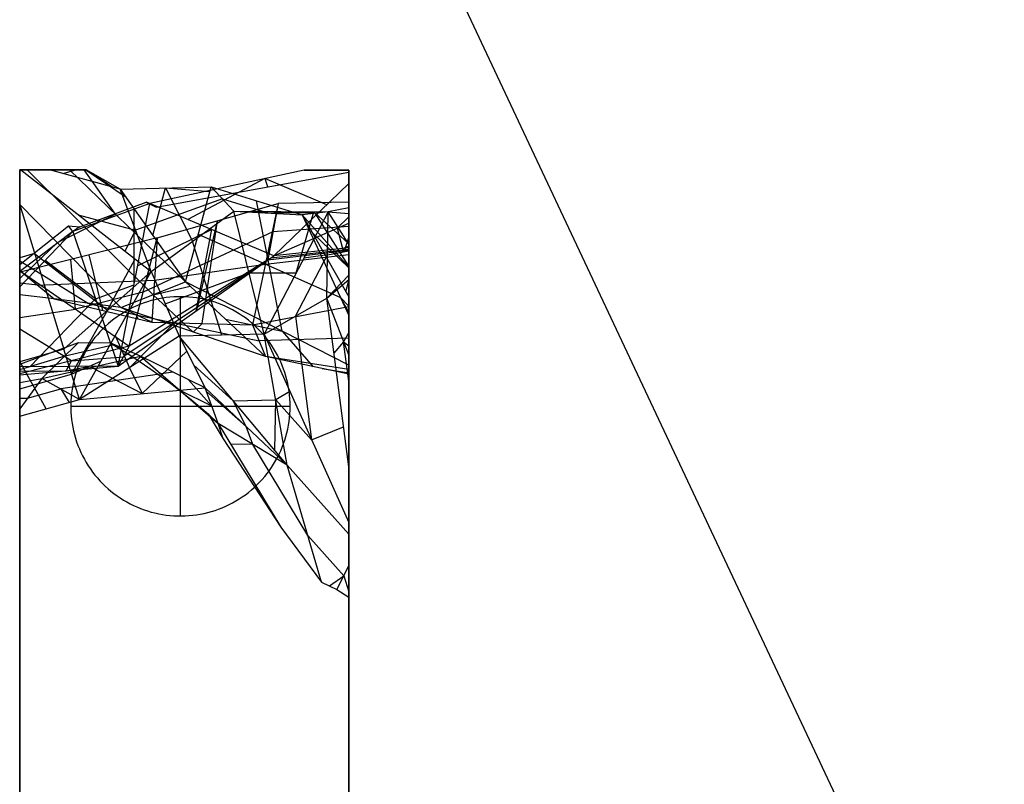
# Model space of a CAD drawing. Header units: millimetres. Extents: x -260 to 262, y -307 to 260.
# Tile 10 of 15: x -129 to -39, y 117 to 186. Entities that reach past the tile are written whole.
import ezdxf

# ---------------------------------------------------------------- set-up
doc = ezdxf.new("R2010")
doc.units = ezdxf.units.MM
doc.layers.add('Mineral Sculptural Table - Ferm Living', color=7, linetype='Continuous', true_color=0x000000)

msp = doc.modelspace()

# ---------------------------------------------------------------- linework, layer by layer
at = {"layer": 'Mineral Sculptural Table - Ferm Living'}
for p, q in [((-108.63, 231.036, 470), (110.204, -234.383, 470)), ((-107.45, 228.527, 500), (108.101, -229.912, 500)), ((-116.353, 160.705, -2), (-116.689, 160.619, -2)), ((-116.353, 160.705), (-116.689, 160.619)), ((-116.353, 160.705, -1), (-116.689, 160.619, -1)), ((-116.014, 160.78, -2), (-116.353, 160.705, -2)), ((-116.014, 160.78), (-116.353, 160.705)), ((-116.014, 160.78, -1), (-116.353, 160.705, -1)), ((-115.672, 160.843, -2), (-116.014, 160.78, -2)), ((-115.672, 160.843), (-116.014, 160.78)), ((-115.672, 160.843, -1), (-116.014, 160.78, -1)), ((-115.329, 160.894, -2), (-115.672, 160.843, -2)), ((-115.329, 160.894), (-115.672, 160.843)), ((-115.329, 160.894, -1), (-115.672, 160.843, -1)), ((-114.984, 160.933, -2), (-115.329, 160.894, -2)), ((-114.984, 160.933), (-115.329, 160.894)), ((-114.984, 160.933, -1), (-115.329, 160.894, -1)), ((-114.638, 160.96, -2), (-114.984, 160.933, -2)), ((-114.638, 160.96), (-114.984, 160.933)), ((-114.638, 160.96, -1), (-114.984, 160.933, -1)), ((-114.291, 160.975, -2), (-114.638, 160.96, -2)), ((-114.291, 160.975), (-114.638, 160.96)), ((-114.291, 160.975, -1), (-114.638, 160.96, -1)), ((-113.944, 160.978, -2), (-114.291, 160.975, -2)), ((-113.944, 160.978), (-114.291, 160.975)), ((-113.944, 160.978, -1), (-114.291, 160.975, -1)), ((-114.031, 160.979, -2), (-114.031, 160.979)), ((-114.031, 140.979, -2), (-114.031, 160.979, -2)), ((-114.031, 140.979), (-114.031, 160.979)), ((-113.597, 160.969, -2), (-113.944, 160.978, -2)), ((-113.597, 160.969), (-113.944, 160.978)), ((-113.597, 160.969, -1), (-113.944, 160.978, -1)), ((-113.251, 160.948, -2), (-113.597, 160.969, -2)), ((-113.251, 160.948), (-113.597, 160.969)), ((-113.251, 160.948, -1), (-113.597, 160.969, -1)), ((-112.905, 160.915, -2), (-113.251, 160.948, -2)), ((-112.905, 160.915), (-113.251, 160.948)), ((-112.905, 160.915, -1), (-113.251, 160.948, -1)), ((-112.561, 160.87, -2), (-112.905, 160.915, -2)), ((-112.561, 160.87), (-112.905, 160.915)), ((-112.561, 160.87, -1), (-112.905, 160.915, -1)), ((-112.219, 160.813, -2), (-112.561, 160.87, -2)), ((-112.219, 160.813), (-112.561, 160.87)), ((-112.219, 160.813, -1), (-112.561, 160.87, -1)), ((-111.878, 160.744, -2), (-112.219, 160.813, -2)), ((-111.878, 160.744), (-112.219, 160.813)), ((-111.878, 160.744, -1), (-112.219, 160.813, -1)), ((-111.541, 160.664, -2), (-111.878, 160.744, -2)), ((-111.541, 160.664), (-111.878, 160.744)), ((-111.541, 160.664, -1), (-111.878, 160.744, -1)), ((-118.625, 159.861, -2), (-118.93, 159.696, -2)), ((-118.625, 159.861), (-118.93, 159.696)), ((-118.625, 159.861, -1), (-118.93, 159.696, -1)), ((-118.314, 160.015, -2), (-118.625, 159.861, -2)), ((-118.314, 160.015), (-118.625, 159.861)), ((-118.314, 160.015, -1), (-118.625, 159.861, -1)), ((-117.998, 160.158, -2), (-118.314, 160.015, -2)), ((-117.998, 160.158), (-118.314, 160.015)), ((-117.998, 160.158, -1), (-118.314, 160.015, -1)), ((-117.677, 160.29, -2), (-117.998, 160.158, -2)), ((-117.677, 160.29), (-117.998, 160.158)), ((-117.677, 160.29, -1), (-117.998, 160.158, -1)), ((-117.351, 160.411, -2), (-117.677, 160.29, -2)), ((-117.351, 160.411), (-117.677, 160.29)), ((-117.351, 160.411, -1), (-117.677, 160.29, -1)), ((-117.022, 160.521, -2), (-117.351, 160.411, -2)), ((-117.022, 160.521), (-117.351, 160.411)), ((-117.022, 160.521, -1), (-117.351, 160.411, -1)), ((-116.689, 160.619, -2), (-117.022, 160.521, -2)), ((-116.689, 160.619), (-117.022, 160.521)), ((-116.689, 160.619, -1), (-117.022, 160.521, -1)), ((-111.206, 160.571, -2), (-111.541, 160.664, -2)), ((-111.206, 160.571), (-111.541, 160.664)), ((-111.206, 160.571, -1), (-111.541, 160.664, -1)), ((-110.875, 160.467, -2), (-111.206, 160.571, -2)), ((-110.875, 160.467), (-111.206, 160.571)), ((-110.875, 160.467, -1), (-111.206, 160.571, -1)), ((-110.547, 160.352, -2), (-110.875, 160.467, -2)), ((-110.547, 160.352), (-110.875, 160.467)), ((-110.547, 160.352, -1), (-110.875, 160.467, -1)), ((-110.224, 160.226, -2), (-110.547, 160.352, -2)), ((-110.224, 160.226), (-110.547, 160.352)), ((-110.224, 160.226, -1), (-110.547, 160.352, -1)), ((-109.906, 160.088, -2), (-110.224, 160.226, -2)), ((-109.906, 160.088), (-110.224, 160.226)), ((-109.906, 160.088, -1), (-110.224, 160.226, -1)), ((-109.592, 159.939, -2), (-109.906, 160.088, -2)), ((-109.592, 159.939), (-109.906, 160.088)), ((-109.592, 159.939, -1), (-109.906, 160.088, -1)), ((-109.284, 159.78, -2), (-109.592, 159.939, -2)), ((-109.284, 159.78), (-109.592, 159.939)), ((-109.284, 159.78, -1), (-109.592, 159.939, -1)), ((-108.981, 159.61, -2), (-109.284, 159.78, -2)), ((-108.981, 159.61), (-109.284, 159.78)), ((-108.981, 159.61, -1), (-109.284, 159.78, -1)), ((-120.09, 158.934, -2), (-120.362, 158.719, -2)), ((-120.09, 158.934), (-120.362, 158.719)), ((-120.09, 158.934, -1), (-120.362, 158.719, -1)), ((-119.81, 159.14, -2), (-120.09, 158.934, -2)), ((-119.81, 159.14), (-120.09, 158.934)), ((-119.81, 159.14, -1), (-120.09, 158.934, -1)), ((-119.523, 159.335, -2), (-119.81, 159.14, -2)), ((-119.523, 159.335), (-119.81, 159.14)), ((-119.523, 159.335, -1), (-119.81, 159.14, -1)), ((-119.23, 159.521, -2), (-119.523, 159.335, -2)), ((-119.23, 159.521), (-119.523, 159.335)), ((-119.23, 159.521, -1), (-119.523, 159.335, -1)), ((-118.93, 159.696, -2), (-119.23, 159.521, -2)), ((-118.93, 159.696), (-119.23, 159.521)), ((-118.93, 159.696, -1), (-119.23, 159.521, -1)), ((-108.684, 159.429, -2), (-108.981, 159.61, -2)), ((-108.684, 159.429), (-108.981, 159.61)), ((-108.684, 159.429, -1), (-108.981, 159.61, -1)), ((-108.394, 159.239, -2), (-108.684, 159.429, -2)), ((-108.394, 159.239), (-108.684, 159.429)), ((-108.394, 159.239, -1), (-108.684, 159.429, -1)), ((-108.111, 159.038, -2), (-108.394, 159.239, -2)), ((-108.111, 159.038), (-108.394, 159.239)), ((-108.111, 159.038, -1), (-108.394, 159.239, -1)), ((-107.835, 158.828, -2), (-108.111, 159.038, -2)), ((-107.835, 158.828), (-108.111, 159.038)), ((-107.835, 158.828, -1), (-108.111, 159.038, -1)), ((-121.133, 158.019, -2), (-121.373, 157.768, -2)), ((-121.133, 158.019), (-121.373, 157.768)), ((-121.133, 158.019, -1), (-121.373, 157.768, -1)), ((-120.884, 158.261, -2), (-121.133, 158.019, -2)), ((-120.884, 158.261), (-121.133, 158.019)), ((-120.884, 158.261, -1), (-121.133, 158.019, -1)), ((-120.627, 158.495, -2), (-120.884, 158.261, -2)), ((-120.627, 158.495), (-120.884, 158.261)), ((-120.627, 158.495, -1), (-120.884, 158.261, -1)), ((-120.362, 158.719, -2), (-120.627, 158.495, -2)), ((-120.362, 158.719), (-120.627, 158.495)), ((-120.362, 158.719, -1), (-120.627, 158.495, -1)), ((-107.566, 158.608, -2), (-107.835, 158.828, -2)), ((-107.566, 158.608), (-107.835, 158.828)), ((-107.566, 158.608, -1), (-107.835, 158.828, -1)), ((-107.305, 158.379, -2), (-107.566, 158.608, -2)), ((-107.305, 158.379), (-107.566, 158.608)), ((-107.305, 158.379, -1), (-107.566, 158.608, -1)), ((-107.053, 158.141, -2), (-107.305, 158.379, -2)), ((-107.053, 158.141), (-107.305, 158.379)), ((-107.053, 158.141, -1), (-107.305, 158.379, -1)), ((-106.808, 157.895, -2), (-107.053, 158.141, -2)), ((-106.808, 157.895), (-107.053, 158.141)), ((-106.808, 157.895, -1), (-107.053, 158.141, -1)), ((-121.826, 157.243, -2), (-122.039, 156.968, -2)), ((-121.826, 157.243), (-122.039, 156.968)), ((-121.826, 157.243, -1), (-122.039, 156.968, -1)), ((-121.604, 157.509, -2), (-121.826, 157.243, -2)), ((-121.604, 157.509), (-121.826, 157.243)), ((-121.604, 157.509, -1), (-121.826, 157.243, -1)), ((-121.373, 157.768, -2), (-121.604, 157.509, -2)), ((-121.373, 157.768), (-121.604, 157.509)), ((-121.373, 157.768, -1), (-121.604, 157.509, -1)), ((-106.572, 157.64, -2), (-106.808, 157.895, -2)), ((-106.572, 157.64), (-106.808, 157.895)), ((-106.572, 157.64, -1), (-106.808, 157.895, -1)), ((-106.346, 157.377, -2), (-106.572, 157.64, -2)), ((-106.346, 157.377), (-106.572, 157.64)), ((-106.346, 157.377, -1), (-106.572, 157.64, -1)), ((-106.128, 157.106, -2), (-106.346, 157.377, -2)), ((-106.128, 157.106), (-106.346, 157.377)), ((-106.128, 157.106, -1), (-106.346, 157.377, -1)), ((-105.92, 156.828, -2), (-106.128, 157.106, -2)), ((-105.92, 156.828), (-106.128, 157.106)), ((-105.92, 156.828, -1), (-106.128, 157.106, -1)), ((-122.435, 156.398, -2), (-122.618, 156.103, -2)), ((-122.435, 156.398), (-122.618, 156.103)), ((-122.435, 156.398, -1), (-122.618, 156.103, -1)), ((-122.242, 156.687, -2), (-122.435, 156.398, -2)), ((-122.242, 156.687), (-122.435, 156.398)), ((-122.242, 156.687, -1), (-122.435, 156.398, -1)), ((-122.039, 156.968, -2), (-122.242, 156.687, -2)), ((-122.039, 156.968), (-122.242, 156.687)), ((-122.039, 156.968, -1), (-122.242, 156.687, -1)), ((-105.722, 156.543, -2), (-105.92, 156.828, -2)), ((-105.722, 156.543), (-105.92, 156.828)), ((-105.722, 156.543, -1), (-105.92, 156.828, -1)), ((-105.534, 156.252, -2), (-105.722, 156.543, -2)), ((-105.534, 156.252), (-105.722, 156.543)), ((-105.534, 156.252, -1), (-105.722, 156.543, -1)), ((-105.356, 155.954, -2), (-105.534, 156.252, -2)), ((-105.356, 155.954), (-105.534, 156.252)), ((-105.356, 155.954, -1), (-105.534, 156.252, -1)), ((-122.953, 155.495, -2), (-123.104, 155.183, -2)), ((-122.953, 155.495), (-123.104, 155.183)), ((-122.953, 155.495, -1), (-123.104, 155.183, -1)), ((-122.791, 155.802, -2), (-122.953, 155.495, -2)), ((-122.791, 155.802), (-122.953, 155.495)), ((-122.791, 155.802, -1), (-122.953, 155.495, -1)), ((-122.618, 156.103, -2), (-122.791, 155.802, -2)), ((-122.618, 156.103), (-122.791, 155.802)), ((-122.618, 156.103, -1), (-122.791, 155.802, -1)), ((-105.189, 155.649, -2), (-105.356, 155.954, -2)), ((-105.189, 155.649), (-105.356, 155.954)), ((-105.189, 155.649, -1), (-105.356, 155.954, -1)), ((-105.032, 155.34, -2), (-105.189, 155.649, -2)), ((-105.032, 155.34), (-105.189, 155.649)), ((-105.032, 155.34, -1), (-105.189, 155.649, -1)), ((-104.886, 155.025, -2), (-105.032, 155.34, -2)), ((-104.886, 155.025), (-105.032, 155.34)), ((-104.886, 155.025, -1), (-105.032, 155.34, -1)), ((-123.374, 154.543, -2), (-123.492, 154.217, -2)), ((-123.374, 154.543), (-123.492, 154.217)), ((-123.374, 154.543, -1), (-123.492, 154.217, -1)), ((-123.245, 154.865, -2), (-123.374, 154.543, -2)), ((-123.245, 154.865), (-123.374, 154.543)), ((-123.245, 154.865, -1), (-123.374, 154.543, -1)), ((-123.104, 155.183, -2), (-123.245, 154.865, -2)), ((-123.104, 155.183), (-123.245, 154.865)), ((-123.104, 155.183, -1), (-123.245, 154.865, -1)), ((-104.751, 154.705, -2), (-104.886, 155.025, -2)), ((-104.751, 154.705), (-104.886, 155.025)), ((-104.751, 154.705, -1), (-104.886, 155.025, -1)), ((-104.627, 154.381, -2), (-104.751, 154.705, -2)), ((-104.627, 154.381), (-104.751, 154.705)), ((-104.627, 154.381, -1), (-104.751, 154.705, -1)), ((-123.694, 153.553, -2), (-123.777, 153.216, -2)), ((-123.694, 153.553), (-123.777, 153.216)), ((-123.694, 153.553, -1), (-123.777, 153.216, -1)), ((-123.599, 153.887, -2), (-123.694, 153.553, -2)), ((-123.599, 153.887), (-123.694, 153.553)), ((-123.599, 153.887, -1), (-123.694, 153.553, -1)), ((-123.492, 154.217, -2), (-123.599, 153.887, -2)), ((-123.492, 154.217), (-123.599, 153.887)), ((-123.492, 154.217, -1), (-123.599, 153.887, -1)), ((-104.515, 154.052, -2), (-104.627, 154.381, -2)), ((-104.515, 154.052), (-104.627, 154.381)), ((-104.515, 154.052, -1), (-104.627, 154.381, -1)), ((-104.414, 153.72, -2), (-104.515, 154.052, -2)), ((-104.414, 153.72), (-104.515, 154.052)), ((-104.414, 153.72, -1), (-104.515, 154.052, -1)), ((-104.325, 153.385, -2), (-104.414, 153.72, -2)), ((-104.325, 153.385), (-104.414, 153.72)), ((-104.325, 153.385, -1), (-104.414, 153.72, -1)), ((-123.849, 152.876, -2), (-123.909, 152.534, -2)), ((-123.849, 152.876), (-123.909, 152.534)), ((-123.849, 152.876, -1), (-123.909, 152.534, -1)), ((-123.777, 153.216, -2), (-123.849, 152.876, -2)), ((-123.777, 153.216), (-123.849, 152.876)), ((-123.777, 153.216, -1), (-123.849, 152.876, -1)), ((-104.247, 153.046, -2), (-104.325, 153.385, -2)), ((-104.247, 153.046), (-104.325, 153.385)), ((-104.247, 153.046, -1), (-104.325, 153.385, -1)), ((-104.181, 152.706, -2), (-104.247, 153.046, -2)), ((-104.181, 152.706), (-104.247, 153.046)), ((-104.181, 152.706, -1), (-104.247, 153.046, -1)), ((-104.127, 152.363, -2), (-104.181, 152.706, -2)), ((-104.127, 152.363), (-104.181, 152.706)), ((-104.127, 152.363, -1), (-104.181, 152.706, -1)), ((-123.993, 151.845, -2), (-124.017, 151.499, -2)), ((-123.993, 151.845), (-124.017, 151.499)), ((-123.993, 151.845, -1), (-124.017, 151.499, -1)), ((-123.957, 152.191, -2), (-123.993, 151.845, -2)), ((-123.957, 152.191), (-123.993, 151.845)), ((-123.957, 152.191, -1), (-123.993, 151.845, -1)), ((-123.909, 152.534, -2), (-123.957, 152.191, -2)), ((-123.909, 152.534), (-123.957, 152.191)), ((-123.909, 152.534, -1), (-123.957, 152.191, -1)), ((-104.085, 152.018, -2), (-104.127, 152.363, -2)), ((-104.085, 152.018), (-104.127, 152.363)), ((-104.085, 152.018, -1), (-104.127, 152.363, -1)), ((-104.055, 151.672, -2), (-104.085, 152.018, -2)), ((-104.055, 151.672), (-104.085, 152.018)), ((-104.055, 151.672, -1), (-104.085, 152.018, -1)), ((-124.031, 150.979, -2), (-124.031, 150.979)), ((-124.031, 150.979, -2), (-104.031, 150.979, -2)), ((-124.031, 150.979), (-104.031, 150.979)), ((-124.017, 151.499, -2), (-124.029, 151.152, -2)), ((-124.017, 151.499), (-124.029, 151.152)), ((-124.017, 151.499, -1), (-124.029, 151.152, -1)), ((-124.029, 151.152, -2), (-124.029, 150.805, -2)), ((-124.029, 151.152), (-124.029, 150.805)), ((-124.029, 151.152, -1), (-124.029, 150.805, -1)), ((-124.029, 150.805, -2), (-124.017, 150.458, -2)), ((-124.029, 150.805), (-124.017, 150.458)), ((-124.029, 150.805, -1), (-124.017, 150.458, -1)), ((-104.037, 151.326, -2), (-104.055, 151.672, -2)), ((-104.037, 151.326), (-104.055, 151.672)), ((-104.037, 151.326, -1), (-104.055, 151.672, -1)), ((-104.031, 150.979, -2), (-104.037, 151.326, -2)), ((-104.031, 150.979), (-104.037, 151.326)), ((-104.031, 150.979, -1), (-104.037, 151.326, -1)), ((-104.037, 150.632, -2), (-104.031, 150.979, -2)), ((-104.037, 150.632), (-104.031, 150.979)), ((-104.037, 150.632, -1), (-104.031, 150.979, -1)), ((-104.031, 150.979, -2), (-104.031, 150.979)), ((-124.017, 150.458, -2), (-123.993, 150.112, -2)), ((-124.017, 150.458), (-123.993, 150.112)), ((-124.017, 150.458, -1), (-123.993, 150.112, -1)), ((-123.993, 150.112, -2), (-123.957, 149.767, -2)), ((-123.993, 150.112), (-123.957, 149.767)), ((-123.993, 150.112, -1), (-123.957, 149.767, -1)), ((-104.127, 149.594, -2), (-104.085, 149.939, -2)), ((-104.127, 149.594), (-104.085, 149.939)), ((-104.127, 149.594, -1), (-104.085, 149.939, -1)), ((-104.085, 149.939, -2), (-104.055, 150.285, -2)), ((-104.085, 149.939), (-104.055, 150.285)), ((-104.085, 149.939, -1), (-104.055, 150.285, -1)), ((-104.055, 150.285, -2), (-104.037, 150.632, -2)), ((-104.055, 150.285), (-104.037, 150.632)), ((-104.055, 150.285, -1), (-104.037, 150.632, -1)), ((-123.957, 149.767, -2), (-123.909, 149.423, -2)), ((-123.957, 149.767), (-123.909, 149.423)), ((-123.957, 149.767, -1), (-123.909, 149.423, -1)), ((-123.909, 149.423, -2), (-123.849, 149.081, -2)), ((-123.909, 149.423), (-123.849, 149.081)), ((-123.909, 149.423, -1), (-123.849, 149.081, -1)), ((-123.849, 149.081, -2), (-123.777, 148.741, -2)), ((-123.849, 149.081), (-123.777, 148.741)), ((-123.849, 149.081, -1), (-123.777, 148.741, -1)), ((-104.247, 148.911, -2), (-104.181, 149.252, -2)), ((-104.247, 148.911), (-104.181, 149.252)), ((-104.247, 148.911, -1), (-104.181, 149.252, -1)), ((-104.181, 149.252, -2), (-104.127, 149.594, -2)), ((-104.181, 149.252), (-104.127, 149.594)), ((-104.181, 149.252, -1), (-104.127, 149.594, -1)), ((-123.777, 148.741, -2), (-123.694, 148.404, -2)), ((-123.777, 148.741), (-123.694, 148.404)), ((-123.777, 148.741, -1), (-123.694, 148.404, -1)), ((-123.694, 148.404, -2), (-123.599, 148.071, -2)), ((-123.694, 148.404), (-123.599, 148.071)), ((-123.694, 148.404, -1), (-123.599, 148.071, -1)), ((-104.515, 147.905, -2), (-104.414, 148.237, -2)), ((-104.515, 147.905), (-104.414, 148.237)), ((-104.515, 147.905, -1), (-104.414, 148.237, -1)), ((-104.414, 148.237, -2), (-104.325, 148.572, -2)), ((-104.414, 148.237), (-104.325, 148.572)), ((-104.414, 148.237, -1), (-104.325, 148.572, -1)), ((-104.325, 148.572, -2), (-104.247, 148.911, -2)), ((-104.325, 148.572), (-104.247, 148.911)), ((-104.325, 148.572, -1), (-104.247, 148.911, -1)), ((-123.599, 148.071, -2), (-123.492, 147.74, -2)), ((-123.599, 148.071), (-123.492, 147.74)), ((-123.599, 148.071, -1), (-123.492, 147.74, -1)), ((-123.492, 147.74, -2), (-123.374, 147.414, -2)), ((-123.492, 147.74), (-123.374, 147.414)), ((-123.492, 147.74, -1), (-123.374, 147.414, -1)), ((-123.374, 147.414, -2), (-123.245, 147.092, -2)), ((-123.374, 147.414), (-123.245, 147.092)), ((-123.374, 147.414, -1), (-123.245, 147.092, -1)), ((-104.886, 146.932, -2), (-104.751, 147.252, -2)), ((-104.886, 146.932), (-104.751, 147.252)), ((-104.886, 146.932, -1), (-104.751, 147.252, -1)), ((-104.751, 147.252, -2), (-104.627, 147.577, -2)), ((-104.751, 147.252), (-104.627, 147.577)), ((-104.751, 147.252, -1), (-104.627, 147.577, -1)), ((-104.627, 147.577, -2), (-104.515, 147.905, -2)), ((-104.627, 147.577), (-104.515, 147.905)), ((-104.627, 147.577, -1), (-104.515, 147.905, -1)), ((-123.245, 147.092, -2), (-123.104, 146.774, -2)), ((-123.245, 147.092), (-123.104, 146.774)), ((-123.245, 147.092, -1), (-123.104, 146.774, -1)), ((-123.104, 146.774, -2), (-122.953, 146.462, -2)), ((-123.104, 146.774), (-122.953, 146.462)), ((-123.104, 146.774, -1), (-122.953, 146.462, -1)), ((-122.953, 146.462, -2), (-122.791, 146.155, -2)), ((-122.953, 146.462), (-122.791, 146.155)), ((-122.953, 146.462, -1), (-122.791, 146.155, -1)), ((-105.189, 146.308, -2), (-105.032, 146.617, -2)), ((-105.189, 146.308), (-105.032, 146.617)), ((-105.189, 146.308, -1), (-105.032, 146.617, -1)), ((-105.032, 146.617, -2), (-104.886, 146.932, -2)), ((-105.032, 146.617), (-104.886, 146.932)), ((-105.032, 146.617, -1), (-104.886, 146.932, -1)), ((-122.791, 146.155, -2), (-122.618, 145.854, -2)), ((-122.791, 146.155), (-122.618, 145.854)), ((-122.791, 146.155, -1), (-122.618, 145.854, -1)), ((-122.618, 145.854, -2), (-122.435, 145.559, -2)), ((-122.618, 145.854), (-122.435, 145.559)), ((-122.618, 145.854, -1), (-122.435, 145.559, -1)), ((-122.435, 145.559, -2), (-122.242, 145.27, -2)), ((-122.435, 145.559), (-122.242, 145.27)), ((-122.435, 145.559, -1), (-122.242, 145.27, -1)), ((-105.92, 145.129, -2), (-105.722, 145.414, -2)), ((-105.92, 145.129), (-105.722, 145.414)), ((-105.92, 145.129, -1), (-105.722, 145.414, -1)), ((-105.722, 145.414, -2), (-105.534, 145.706, -2)), ((-105.722, 145.414), (-105.534, 145.706)), ((-105.722, 145.414, -1), (-105.534, 145.706, -1)), ((-105.534, 145.706, -2), (-105.356, 146.004, -2)), ((-105.534, 145.706), (-105.356, 146.004)), ((-105.534, 145.706, -1), (-105.356, 146.004, -1)), ((-105.356, 146.004, -2), (-105.189, 146.308, -2)), ((-105.356, 146.004), (-105.189, 146.308)), ((-105.356, 146.004, -1), (-105.189, 146.308, -1)), ((-122.242, 145.27, -2), (-122.039, 144.989, -2)), ((-122.242, 145.27), (-122.039, 144.989)), ((-122.242, 145.27, -1), (-122.039, 144.989, -1)), ((-122.039, 144.989, -2), (-121.826, 144.715, -2)), ((-122.039, 144.989), (-121.826, 144.715)), ((-122.039, 144.989, -1), (-121.826, 144.715, -1)), ((-121.826, 144.715, -2), (-121.604, 144.448, -2)), ((-121.826, 144.715), (-121.604, 144.448)), ((-121.826, 144.715, -1), (-121.604, 144.448, -1)), ((-106.572, 144.317, -2), (-106.346, 144.58, -2)), ((-106.572, 144.317), (-106.346, 144.58)), ((-106.572, 144.317, -1), (-106.346, 144.58, -1)), ((-106.346, 144.58, -2), (-106.128, 144.851, -2)), ((-106.346, 144.58), (-106.128, 144.851)), ((-106.346, 144.58, -1), (-106.128, 144.851, -1)), ((-106.128, 144.851, -2), (-105.92, 145.129, -2)), ((-106.128, 144.851), (-105.92, 145.129)), ((-106.128, 144.851, -1), (-105.92, 145.129, -1)), ((-121.604, 144.448, -2), (-121.373, 144.189, -2)), ((-121.604, 144.448), (-121.373, 144.189)), ((-121.604, 144.448, -1), (-121.373, 144.189, -1)), ((-121.373, 144.189, -2), (-121.133, 143.938, -2)), ((-121.373, 144.189), (-121.133, 143.938)), ((-121.373, 144.189, -1), (-121.133, 143.938, -1)), ((-121.133, 143.938, -2), (-120.884, 143.696, -2)), ((-121.133, 143.938), (-120.884, 143.696)), ((-121.133, 143.938, -1), (-120.884, 143.696, -1)), ((-120.884, 143.696, -2), (-120.627, 143.463, -2)), ((-120.884, 143.696), (-120.627, 143.463)), ((-120.884, 143.696, -1), (-120.627, 143.463, -1)), ((-107.305, 143.578, -2), (-107.053, 143.816, -2)), ((-107.305, 143.578), (-107.053, 143.816)), ((-107.305, 143.578, -1), (-107.053, 143.816, -1)), ((-107.053, 143.816, -2), (-106.808, 144.063, -2)), ((-107.053, 143.816), (-106.808, 144.063)), ((-107.053, 143.816, -1), (-106.808, 144.063, -1)), ((-106.808, 144.063, -2), (-106.572, 144.317, -2)), ((-106.808, 144.063), (-106.572, 144.317)), ((-106.808, 144.063, -1), (-106.572, 144.317, -1)), ((-120.627, 143.463, -2), (-120.362, 143.238, -2)), ((-120.627, 143.463), (-120.362, 143.238)), ((-120.627, 143.463, -1), (-120.362, 143.238, -1)), ((-120.362, 143.238, -2), (-120.09, 143.023, -2)), ((-120.362, 143.238), (-120.09, 143.023)), ((-120.362, 143.238, -1), (-120.09, 143.023, -1)), ((-120.09, 143.023, -2), (-119.81, 142.818, -2)), ((-120.09, 143.023), (-119.81, 142.818)), ((-120.09, 143.023, -1), (-119.81, 142.818, -1)), ((-119.81, 142.818, -2), (-119.523, 142.622, -2)), ((-119.81, 142.818), (-119.523, 142.622)), ((-119.81, 142.818, -1), (-119.523, 142.622, -1)), ((-108.394, 142.719, -2), (-108.111, 142.919, -2)), ((-108.394, 142.719), (-108.111, 142.919)), ((-108.394, 142.719, -1), (-108.111, 142.919, -1)), ((-108.111, 142.919, -2), (-107.835, 143.129, -2)), ((-108.111, 142.919), (-107.835, 143.129)), ((-108.111, 142.919, -1), (-107.835, 143.129, -1)), ((-107.835, 143.129, -2), (-107.566, 143.349, -2)), ((-107.835, 143.129), (-107.566, 143.349)), ((-107.835, 143.129, -1), (-107.566, 143.349, -1)), ((-107.566, 143.349, -2), (-107.305, 143.578, -2)), ((-107.566, 143.349), (-107.305, 143.578)), ((-107.566, 143.349, -1), (-107.305, 143.578, -1)), ((-119.523, 142.622, -2), (-119.23, 142.436, -2)), ((-119.523, 142.622), (-119.23, 142.436)), ((-119.523, 142.622, -1), (-119.23, 142.436, -1)), ((-119.23, 142.436, -2), (-118.93, 142.261, -2)), ((-119.23, 142.436), (-118.93, 142.261)), ((-119.23, 142.436, -1), (-118.93, 142.261, -1)), ((-118.93, 142.261, -2), (-118.625, 142.096, -2)), ((-118.93, 142.261), (-118.625, 142.096)), ((-118.93, 142.261, -1), (-118.625, 142.096, -1)), ((-118.625, 142.096, -2), (-118.314, 141.942, -2)), ((-118.625, 142.096), (-118.314, 141.942)), ((-118.625, 142.096, -1), (-118.314, 141.942, -1)), ((-118.314, 141.942, -2), (-117.998, 141.799, -2)), ((-118.314, 141.942), (-117.998, 141.799)), ((-118.314, 141.942, -1), (-117.998, 141.799, -1)), ((-110.224, 141.732, -2), (-109.906, 141.869, -2)), ((-110.224, 141.732), (-109.906, 141.869)), ((-110.224, 141.732, -1), (-109.906, 141.869, -1)), ((-109.906, 141.869, -2), (-109.592, 142.018, -2)), ((-109.906, 141.869), (-109.592, 142.018)), ((-109.906, 141.869, -1), (-109.592, 142.018, -1)), ((-109.592, 142.018, -2), (-109.284, 142.177, -2)), ((-109.592, 142.018), (-109.284, 142.177)), ((-109.592, 142.018, -1), (-109.284, 142.177, -1)), ((-109.284, 142.177, -2), (-108.981, 142.347, -2)), ((-109.284, 142.177), (-108.981, 142.347)), ((-109.284, 142.177, -1), (-108.981, 142.347, -1)), ((-108.981, 142.347, -2), (-108.684, 142.528, -2)), ((-108.981, 142.347), (-108.684, 142.528)), ((-108.981, 142.347, -1), (-108.684, 142.528, -1)), ((-108.684, 142.528, -2), (-108.394, 142.719, -2)), ((-108.684, 142.528), (-108.394, 142.719)), ((-108.684, 142.528, -1), (-108.394, 142.719, -1)), ((-117.998, 141.799, -2), (-117.677, 141.667, -2)), ((-117.998, 141.799), (-117.677, 141.667)), ((-117.998, 141.799, -1), (-117.677, 141.667, -1)), ((-117.677, 141.667, -2), (-117.351, 141.546, -2)), ((-117.677, 141.667), (-117.351, 141.546)), ((-117.677, 141.667, -1), (-117.351, 141.546, -1)), ((-117.351, 141.546, -2), (-117.022, 141.436, -2)), ((-117.351, 141.546), (-117.022, 141.436)), ((-117.351, 141.546, -1), (-117.022, 141.436, -1)), ((-117.022, 141.436, -2), (-116.689, 141.338, -2)), ((-117.022, 141.436), (-116.689, 141.338)), ((-117.022, 141.436, -1), (-116.689, 141.338, -1)), ((-116.689, 141.338, -2), (-116.353, 141.252, -2)), ((-116.689, 141.338), (-116.353, 141.252)), ((-116.689, 141.338, -1), (-116.353, 141.252, -1)), ((-116.353, 141.252, -2), (-116.014, 141.177, -2)), ((-116.353, 141.252), (-116.014, 141.177)), ((-116.353, 141.252, -1), (-116.014, 141.177, -1)), ((-116.014, 141.177, -2), (-115.672, 141.114, -2)), ((-116.014, 141.177), (-115.672, 141.114)), ((-116.014, 141.177, -1), (-115.672, 141.114, -1)), ((-115.672, 141.114, -2), (-115.329, 141.063, -2)), ((-115.672, 141.114), (-115.329, 141.063)), ((-115.672, 141.114, -1), (-115.329, 141.063, -1)), ((-115.329, 141.063, -2), (-114.984, 141.024, -2)), ((-115.329, 141.063), (-114.984, 141.024)), ((-115.329, 141.063, -1), (-114.984, 141.024, -1)), ((-114.984, 141.024, -2), (-114.638, 140.997, -2)), ((-114.984, 141.024), (-114.638, 140.997)), ((-114.984, 141.024, -1), (-114.638, 140.997, -1)), ((-114.638, 140.997, -2), (-114.291, 140.982, -2)), ((-114.638, 140.997), (-114.291, 140.982)), ((-114.638, 140.997, -1), (-114.291, 140.982, -1)), ((-114.291, 140.982, -2), (-113.944, 140.979, -2)), ((-114.291, 140.982), (-113.944, 140.979)), ((-114.291, 140.982, -1), (-113.944, 140.979, -1)), ((-114.031, 140.979, -2), (-114.031, 140.979)), ((-113.944, 140.979, -2), (-113.597, 140.988, -2)), ((-113.944, 140.979), (-113.597, 140.988)), ((-113.944, 140.979, -1), (-113.597, 140.988, -1)), ((-113.597, 140.988, -2), (-113.251, 141.009, -2)), ((-113.597, 140.988), (-113.251, 141.009)), ((-113.597, 140.988, -1), (-113.251, 141.009, -1)), ((-113.251, 141.009, -2), (-112.905, 141.042, -2)), ((-113.251, 141.009), (-112.905, 141.042)), ((-113.251, 141.009, -1), (-112.905, 141.042, -1)), ((-112.905, 141.042, -2), (-112.561, 141.087, -2)), ((-112.905, 141.042), (-112.561, 141.087)), ((-112.905, 141.042, -1), (-112.561, 141.087, -1)), ((-112.561, 141.087, -2), (-112.219, 141.144, -2)), ((-112.561, 141.087), (-112.219, 141.144)), ((-112.561, 141.087, -1), (-112.219, 141.144, -1)), ((-112.219, 141.144, -2), (-111.878, 141.213, -2)), ((-112.219, 141.144), (-111.878, 141.213)), ((-112.219, 141.144, -1), (-111.878, 141.213, -1)), ((-111.878, 141.213, -2), (-111.541, 141.294, -2)), ((-111.878, 141.213), (-111.541, 141.294)), ((-111.878, 141.213, -1), (-111.541, 141.294, -1)), ((-111.541, 141.294, -2), (-111.206, 141.386, -2)), ((-111.541, 141.294), (-111.206, 141.386)), ((-111.541, 141.294, -1), (-111.206, 141.386, -1)), ((-111.206, 141.386, -2), (-110.875, 141.49, -2)), ((-111.206, 141.386), (-110.875, 141.49)), ((-111.206, 141.386, -1), (-110.875, 141.49, -1)), ((-110.875, 141.49, -2), (-110.547, 141.605, -2)), ((-110.875, 141.49), (-110.547, 141.605)), ((-110.875, 141.49, -1), (-110.547, 141.605, -1)), ((-110.547, 141.605, -2), (-110.224, 141.732, -2)), ((-110.547, 141.605), (-110.224, 141.732)), ((-110.547, 141.605, -1), (-110.224, 141.732, -1))]:
    msp.add_line(p, q, dxfattribs=at)
at = {"layer": 'Mineral Sculptural Table - Ferm Living', "color": 18, "true_color": 0x000000}
for p, q in [((-128.591, 172.536, 294.683), (-128.684, 172.536, 294.467)), ((-128.684, 169.385, 240.634), (-128.684, 172.536, 257.552)), ((-128.684, 172.536, 294.467), (-128.684, 169.342, 302.324)), ((-128.684, 172.536, 257.552), (-128.684, 172.536, 294.467)), ((-128.684, 172.536, 257.552), (-124.141, 172.535, 271.688)), ((-128.684, 172.536, 274), (-123.917, 172.535, 274)), ((-125.978, 172.535, 291.665), (-128.591, 172.536, 294.683)), ((-128.591, 172.536, 294.683), (-116.71, 163.282, 344.844)), ((-127.996, 172.536, 259.741), (-116.52, 161.159, 233.738)), ((-119.531, 170.781, 296.319), (-125.978, 172.535, 291.665)), ((-122.612, 172.535, 287.454), (-125.978, 172.535, 291.665)), ((-124.761, 172.204, 292.543), (-123.581, 172.535, 288.665)), ((-124.141, 172.535, 271.688), (-113.574, 162.334, 247.301)), ((-124.141, 172.535, 271.688), (-122.612, 172.535, 287.454)), ((-119.954, 168.493, 262.025), (-122.804, 172.535, 285.478)), ((-122.661, 172.535, 286.956), (-119.072, 170.13, 292.54)), ((-120.224, 170.97, 295.819), (-122.65, 172.535, 287.501)), ((-119.531, 170.781, 296.319), (-122.612, 172.535, 287.454)), ((-102.741, 172.53, 8.312), (-116.809, 169.479, 5.189)), ((-102.741, 172.53, 8.312), (-100.765, 172.529, 4.934)), ((-98.684, 172.528, 15.988), (-102.741, 172.53, 8.312)), ((-100.765, 172.529, 4.934), (-98.684, 172.528, 1.618)), ((-100.298, 172.529, 12.935), (-98.684, 172.528, 12.935)), ((-98.684, 172.528, 15.988), (-98.684, 171.307, 25.388)), ((-98.684, 172.34), (-98.684, 172.528, 1.618)), ((-98.684, 172.528, 1.618), (-98.684, 172.528, 15.988)), ((-116.23, 169.146), (-98.684, 172.34)), ((-106.345, 171.748, 7.512), (-113.371, 168.029, 22.843)), ((-100.694, 169.363, 36.538), (-106.345, 171.748, 7.512)), ((-106.345, 171.748, 7.512), (-106.086, 171.022, 0)), ((-98.644, -51.566), (-98.684, 172.34)), ((-119.531, 170.781, 296.319), (-111.228, 171.01, 297.296)), ((-119.531, 170.781, 296.319), (-113.574, 162.334, 247.301)), ((-116.71, 163.282, 344.844), (-119.531, 170.781, 296.319)), ((-116.553, 166.558, 271.81), (-115.379, 170.896, 296.808)), ((-115.379, 170.896, 296.808), (-111.349, 170.561, 294.708)), ((-115.379, 170.896, 296.808), (-112.935, 166.028, 342.501)), ((-113.574, 162.334, 247.301), (-111.228, 171.01, 297.296)), ((-111.228, 171.01, 297.296), (-102.947, 168.454, 309.679)), ((-111.228, 171.01, 297.296), (-109.16, 168.773, 340.157)), ((-98.684, 171.307, 25.388), (-105.506, 164.71, 63.24)), ((-98.684, 171.307, 25.388), (-98.684, 167.681, 58.969)), ((-110.194, 169.892, 318.727), (-118.12, 167.032, 320.581)), ((-110.194, 169.892, 318.727), (-106.054, 168.614, 324.918)), ((-104.75, 157.83, 249.119), (-107.088, 169.732, 303.487)), ((-128.683, 164.761, 218.684), (-128.684, 169.385, 240.634)), ((-128.684, 169.385, 240.634), (-119.466, 159.983, 220.174)), ((-128.684, 169.342, 302.324), (-128.681, 155.052, 343.598)), ((-128.684, 169.342, 302.324), (-124.673, 156.198, 343.899)), ((-116.809, 169.479, 5.189), (-123.835, 166.909, 4.417)), ((-123.197, 167.356), (-117.16, 169.596)), ((-119.704, 154.64, 68.829), (-116.809, 169.479, 5.189)), ((-118.257, 162.06, 37.009), (-118.252, 168.951, 5.03)), ((-117.16, 169.596), (-116.23, 169.146)), ((-116.809, 169.479, 5.189), (-117.16, 169.596)), ((-105.506, 164.71, 63.24), (-116.809, 169.479, 5.189)), ((-116.23, 169.146), (-116.809, 169.479, 5.189)), ((-116.71, 163.282, 344.844), (-109.16, 168.773, 340.157)), ((-116.156, 166.346, 149.029), (-105.125, 169.471, 149.6)), ((-109.16, 168.773, 340.157), (-102.947, 168.454, 309.679)), ((-109.16, 168.773, 340.157), (-100.56, 168.724, 346.824)), ((-106.398, 157.565, 392.118), (-109.16, 168.773, 340.157)), ((-105.125, 169.471, 149.6), (-107.456, 158.404, 199.917)), ((-106.054, 168.614, 324.918), (-107.183, 168.762, 341.69)), ((-105.125, 169.471, 149.6), (-106.06, 164.344, 105.832)), ((-98.684, 169.595, 150.994), (-105.125, 169.471, 149.6)), ((-98.684, 169.089, 352.641), (-100.56, 168.724, 346.824)), ((-98.684, 169.595, 150.994), (-98.682, 160.094, 201.065)), ((-98.683, 165.213, 104.744), (-98.684, 169.595, 150.994)), ((-98.684, 169.089, 352.641), (-98.683, 162.948, 384.938)), ((-98.684, 168.562, 347.054), (-98.684, 169.089, 352.641)), ((-119.954, 168.493, 262.025), (-125.272, 165.905, 233.061)), ((-123.351, 168.455, 316.806), (-118.12, 167.032, 320.581)), ((-121.549, 167.968), (-121.584, 167.732, 4.664)), ((-112.376, 160.4, 102.55), (-110.641, 167.909, 149.314)), ((-112.053, 158.523, 199.119), (-110.641, 167.909, 149.314)), ((-100.56, 168.724, 346.824), (-106.398, 157.565, 392.118)), ((-106.054, 168.614, 324.918), (-103.887, 168.744, 308.274)), ((-101.754, 168.589, 328.251), (-106.054, 168.614, 324.918)), ((-103.479, 163.145, 369.471), (-101.882, 168.732, 345.8)), ((-100.56, 168.724, 346.824), (-102.947, 168.454, 309.679)), ((-102.947, 168.454, 309.679), (-98.682, 159.265, 273.998)), ((-102.947, 168.454, 309.679), (-98.682, 160.976, 291.49)), ((-102.947, 168.454, 309.679), (-98.683, 163.659, 305.051)), ((-98.683, 163.763, 306.45), (-101.754, 168.589, 328.251)), ((-101.754, 168.589, 328.251), (-98.747, 165.873, 333.946)), ((-100.696, 160.852, 387.659), (-100.56, 168.724, 346.824)), ((-100.56, 168.724, 346.824), (-98.684, 168.562, 347.054)), ((-98.683, 165.774, 333.497), (-100.56, 168.724, 346.824)), ((-99.748, 167.218, 59.635), (-98.684, 168.247, 53.729)), ((-98.683, 165.774, 333.497), (-98.684, 168.562, 347.054)), ((-128.683, 163.902), (-124.228, 167.45)), ((-124.228, 167.45), (-123.197, 167.356)), ((-123.835, 166.909, 4.417), (-124.228, 167.45)), ((-123.197, 167.356), (-123.835, 166.909, 4.417)), ((-119.076, 165.126, 334.852), (-118.12, 167.032, 320.581)), ((-111.157, 167.094, 34.214), (-117.92, 163.784, 29.614)), ((-112.605, 159.675, 66.034), (-111.157, 167.094, 34.214)), ((-98.684, 167.37, 127.995), (-105.593, 166.908, 127.716)), ((-105.506, 164.71, 63.24), (-98.684, 167.681, 58.969)), ((-99.748, 167.218, 59.635), (-99.264, 165.371, 71.464)), ((-98.684, 167.681, 58.969), (-98.683, 165.432, 72.229)), ((-123.835, 166.909, 4.417), (-128.683, 161.887, 12.743)), ((-123.835, 166.909, 4.417), (-128.683, 163.27, 3.399)), ((-116.156, 166.346, 149.029), (-128.53, 163.245, 147.383)), ((-123.835, 166.909, 4.417), (-119.704, 154.64, 68.829)), ((-118.692, 156.456, 99.268), (-116.156, 166.346, 149.029)), ((-105.593, 166.908, 127.716), (-117.424, 161.401, 124.149)), ((-116.156, 166.346, 149.029), (-116.65, 158.641, 198.321)), ((-112.401, 166.672, 272.299), (-99.436, 160.89, 280.308)), ((-102.014, 166.819, 305.7), (-98.683, 163.62, 304.857)), ((-99.064, 165.168, 104.8), (-98.683, 166.375, 117.403)), ((-128.683, 162.644, 207.06), (-125.272, 165.905, 233.061)), ((-110.265, 157.47, 391.831), (-112.935, 166.028, 342.501)), ((-106.06, 164.344, 105.832), (-98.683, 165.213, 104.744)), ((-105.783, 164.527, 84.536), (-98.683, 165.323, 88.393)), ((-98.683, 165.432, 72.229), (-105.506, 164.71, 63.24)), ((-100.628, 164.788, 367.242), (-98.683, 165.167, 373.27)), ((-99.264, 165.371, 71.464), (-98.683, 165.6, 71.239)), ((-99.064, 165.168, 104.8), (-99.264, 165.371, 71.464)), ((-98.683, 163.659, 305.051), (-98.683, 165.774, 333.497)), ((-98.683, 165.432, 72.229), (-98.683, 165.213, 104.744)), ((-127.332, 164.913, 316.333), (-128.683, 164.527, 316.232)), ((-128.683, 162.626, 206.943), (-128.683, 164.761, 218.684)), ((-127.332, 164.913, 316.333), (-120.691, 159.74, 344.371)), ((-121.77, 160.774, 36.623), (-126.361, 164.292, 8.755)), ((-123.611, 159.85, 123.325), (-124.031, 164.372, 147.981)), ((-121.093, 159.714, 197.586), (-122.343, 164.796, 148.206)), ((-120.691, 159.74, 344.371), (-118.17, 164.42, 338.677)), ((-119.704, 154.64, 68.829), (-105.506, 164.71, 63.24)), ((-119.198, 155.548, 84.049), (-105.783, 164.527, 84.536)), ((-106.06, 164.344, 105.832), (-118.692, 156.456, 99.268)), ((-106.291, 163.937, 174.758), (-98.683, 164.825, 176.039)), ((-106.06, 164.344, 105.832), (-105.506, 164.71, 63.24)), ((-103.547, 159.209, 389.889), (-100.628, 164.788, 367.242)), ((-100.628, 164.788, 367.242), (-102.77, 164.501, 363.967)), ((-122.501, 160.385, 208.513), (-128.683, 164.221, 215.878)), ((-128.683, 163.902), (-128.683, 163.27, 3.399)), ((-128.644, -51.566), (-128.683, 163.902)), ((-116.403, 162.494, 173.675), (-106.291, 163.937, 174.758)), ((-98.682, 160.976, 291.49), (-98.683, 163.659, 305.051)), ((-128.683, 163.27, 3.399), (-128.683, 161.887, 12.743)), ((-128.683, 163.232, 146.863), (-128.53, 163.245, 147.383)), ((-128.683, 163.209, 148.589), (-128.53, 163.245, 147.383)), ((-128.682, 159.317, 109.567), (-128.683, 163.232, 146.863)), ((-128.683, 163.232, 146.863), (-128.683, 163.209, 148.589)), ((-128.683, 163.209, 148.589), (-128.682, 161.139, 196.478)), ((-128.683, 161.776, 201.468), (-128.683, 162.626, 206.943)), ((-128.53, 163.245, 147.383), (-118.692, 156.456, 99.268)), ((-128.53, 163.245, 147.383), (-125.535, 160.788, 196.851)), ((-127.033, 162.016, 172.117), (-116.403, 162.494, 173.675)), ((-124.673, 156.198, 343.899), (-116.71, 163.282, 344.844)), ((-123.225, 151.612, 376.821), (-116.71, 163.282, 344.844)), ((-116.71, 163.282, 344.844), (-114.133, 157.375, 391.543)), ((-115.421, 160.329, 368.194), (-107.779, 163.169, 366.138)), ((-107.779, 163.169, 366.138), (-103.479, 163.145, 369.471)), ((-98.683, 162.948, 384.938), (-100.696, 160.852, 387.659)), ((-100.696, 160.852, 387.659), (-98.683, 162.55, 388.565)), ((-98.942, 161.432, 292.597), (-98.683, 162.468, 299.033)), ((-98.683, 162.948, 384.938), (-98.683, 162.55, 388.565)), ((-98.683, 162.55, 388.565), (-98.681, 155.667, 406.3)), ((-127.033, 162.016, 172.117), (-128.683, 162.2, 171.921)), ((-128.683, 161.887, 12.743), (-128.681, 154.567, 44.376)), ((-128.682, 161.139, 196.478), (-128.683, 161.776, 201.468)), ((-121.77, 160.774, 36.623), (-118.257, 162.06, 37.009)), ((-119.466, 159.983, 220.174), (-113.574, 162.334, 247.301)), ((-116.52, 161.159, 233.738), (-113.153, 161.941, 246.007)), ((-113.574, 162.334, 247.301), (-106.272, 155.512, 224.835)), ((-98.681, 154.733, 250.37), (-113.574, 162.334, 247.301)), ((-125.535, 160.788, 196.851), (-128.682, 161.139, 196.478)), ((-127.754, 154.575, 46.902), (-121.77, 160.774, 36.623)), ((-125.535, 160.788, 196.851), (-116.65, 158.641, 198.321)), ((-119.466, 159.983, 220.174), (-125.535, 160.788, 196.851)), ((-117.424, 161.401, 124.149), (-123.611, 159.85, 123.325)), ((-112.869, 157.747, 222.505), (-116.52, 161.159, 233.738)), ((-106.398, 157.565, 392.118), (-100.696, 160.852, 387.659)), ((-98.68, 145.447, 431.315), (-100.696, 160.852, 387.659)), ((-98.681, 155.667, 406.3), (-100.696, 160.852, 387.659)), ((-98.682, 159.568, 277.091), (-99.436, 160.89, 280.308)), ((-99.436, 160.89, 280.308), (-98.682, 160.123, 282.773)), ((-98.682, 159.265, 273.998), (-98.682, 160.976, 291.49)), ((-128.682, 159.077, 107.566), (-123.611, 159.85, 123.325)), ((-122.501, 160.385, 208.513), (-118.058, 159.312, 209.247)), ((-106.272, 155.512, 224.835), (-119.466, 159.983, 220.174)), ((-116.65, 158.641, 198.321), (-119.466, 159.983, 220.174)), ((-112.376, 160.4, 102.55), (-112.605, 159.675, 66.034)), ((-107.456, 158.404, 199.917), (-98.682, 160.094, 201.065)), ((-98.682, 160.094, 201.065), (-98.681, 154.348, 233.432)), ((-128.682, 156.806, 90.31), (-128.682, 159.317, 109.567)), ((-120.691, 159.74, 344.371), (-123.949, 153.905, 360.36)), ((-118.058, 159.312, 209.247), (-106.864, 156.958, 212.376)), ((-118.058, 159.312, 209.247), (-117.908, 158.945, 198.113)), ((-109.923, 158.923, 236.068), (-104.75, 157.83, 249.119)), ((-103.547, 159.209, 389.889), (-102.07, 147.924, 421.867)), ((-98.681, 154.733, 250.37), (-98.682, 159.265, 273.998)), ((-123.948, 155.132, 85.193), (-128.682, 158.011, 99.1)), ((-118.679, 154.493, 384.182), (-114.642, 158.542, 382.318)), ((-116.65, 158.641, 198.321), (-107.456, 158.404, 199.917)), ((-112.869, 157.747, 222.505), (-112.053, 158.523, 199.119)), ((-107.456, 158.404, 199.917), (-106.272, 155.512, 224.835)), ((-114.133, 157.375, 391.543), (-123.225, 151.612, 376.821)), ((-119.967, 157.447, 360.833), (-118.679, 154.493, 384.182)), ((-106.398, 157.565, 392.118), (-114.133, 157.375, 391.543)), ((-104.295, 145.602, 435.844), (-114.133, 157.375, 391.543)), ((-114.133, 157.375, 391.543), (-111.786, 152.663, 435.735)), ((-98.682, 157.182, 217.361), (-106.864, 156.958, 212.376)), ((-104.295, 145.602, 435.844), (-106.398, 157.565, 392.118)), ((-106.398, 157.565, 392.118), (-98.679, 140.37, 445.178)), ((-104.75, 157.83, 249.119), (-101.917, 154.592, 235.824)), ((-98.682, 157.72, 401.009), (-99.15, 156.873, 401.963)), ((-128.681, 155.417, 81.144), (-128.682, 156.806, 90.31)), ((-128.681, 154.819, 470), (-123.325, 156.794, 470)), ((-118.692, 156.456, 99.268), (-128.681, 153.939, 72.52)), ((-124.673, 156.198, 343.899), (-128.681, 155.052, 343.598)), ((-123.325, 156.794, 470), (-126.674, 153.521, 435.011)), ((-123.225, 151.612, 376.821), (-124.673, 156.198, 343.899)), ((-124.551, 155.596, 457.189), (-120.057, 156.612, 468.199)), ((-123.325, 156.794, 470), (-120.44, 156.783, 470)), ((-120.445, 156.783, 470), (-120.057, 156.612, 468.199)), ((-117.686, 155.555, 457.031), (-120.44, 156.783, 470)), ((-120.44, 156.783, 470), (-118.565, 155.613, 470)), ((-120.057, 156.612, 468.199), (-119.499, 156.24, 470.001)), ((-118.692, 156.456, 99.268), (-119.704, 154.64, 68.829)), ((-99.15, 156.873, 401.963), (-100.037, 155.818, 401.926)), ((-98.681, 153.289, 412.12), (-99.15, 156.873, 401.963)), ((-99.15, 156.873, 401.963), (-98.682, 156.499, 404.156)), ((-128.681, 154.327, 456.841), (-124.551, 155.596, 457.189)), ((-128.681, 153.939, 72.52), (-128.681, 155.417, 81.144)), ((-126.674, 153.521, 435.011), (-117.686, 155.555, 457.031)), ((-123.948, 155.132, 85.193), (-119.221, 155.507, 83.351)), ((-118.565, 155.613, 470), (-116.732, 154.379, 470)), ((-111.786, 152.663, 435.735), (-117.686, 155.555, 457.031)), ((-117.686, 155.555, 457.031), (-110.584, 149.414, 460.803)), ((-117.506, 152.137, 406.278), (-113.452, 156.008, 404.365)), ((-98.681, 153.908, 243.986), (-106.272, 155.512, 224.835)), ((-98.681, 154.348, 233.432), (-106.272, 155.512, 224.835)), ((-98.644, -51.566, 406.025), (-98.681, 155.774, 406.025)), ((-98.681, 155.667, 406.3), (-98.68, 145.447, 431.315)), ((-128.681, 155.052, 343.598), (-128.68, 150.077, 375.264)), ((-128.681, 153.148, 434.969), (-128.681, 154.819, 470)), ((-128.681, 154.819, 470), (-128.644, -51.566, 470)), ((-119.704, 154.64, 68.829), (-128.681, 154.567, 44.376)), ((-128.681, 153.853, 70.993), (-119.704, 154.64, 68.829)), ((-128.681, 154.567, 44.376), (-128.681, 153.853, 70.993)), ((-126.261, 150.758, 375.955), (-128.677, 155.054, 343.598)), ((-124.455, 154.224, 69.974), (-123.948, 155.132, 85.193)), ((-124.455, 154.224, 69.974), (-122.428, 154.618, 61.41)), ((-123.949, 153.905, 360.36), (-121.273, 155.109, 367.24)), ((-122.18, 154.538, 446.021), (-117.506, 152.137, 406.278)), ((-118.679, 154.493, 384.182), (-117.506, 152.137, 406.278)), ((-109.214, 151.488, 413.694), (-112.815, 154.728, 416.365)), ((-101.099, 154.419, 237.887), (-98.681, 154.048, 240.625)), ((-98.681, 153.908, 243.986), (-98.681, 154.733, 250.37)), ((-128.681, 154.189, 58.46), (-124.455, 154.224, 69.974)), ((-128.681, 153.853, 70.993), (-128.681, 153.939, 72.52)), ((-128.681, 152.562, 359.575), (-123.949, 153.905, 360.36)), ((-126.674, 153.521, 435.011), (-128.681, 150.752, 389.152)), ((-128.681, 153.148, 434.969), (-126.674, 153.521, 435.011)), ((-123.225, 151.612, 376.821), (-126.674, 153.521, 435.011)), ((-114.736, 154.109, 446.383), (-124.949, 152.566, 405.916)), ((-116.732, 154.379, 470), (-114.942, 153.082, 470)), ((-114.135, 152.484, 458.917), (-115.59, 153.554, 470)), ((-98.681, 154.348, 233.432), (-98.681, 153.908, 243.986)), ((-128.681, 150.752, 389.152), (-128.681, 153.148, 434.969)), ((-123.225, 151.612, 376.821), (-111.786, 152.663, 435.735)), ((-114.942, 153.082, 470), (-113.198, 151.725, 470)), ((-111.185, 151.038, 448.269), (-113.283, 153.397, 441.141)), ((-111.786, 152.663, 435.735), (-104.295, 145.602, 435.844)), ((-110.584, 149.414, 460.803), (-111.786, 152.663, 435.735)), ((-128.644, -51.566, 406.025), (-128.681, 151.782, 406.025)), ((-128.681, 151.729, 405.086), (-127.985, 151.712, 405.05)), ((-127.985, 151.712, 405.05), (-124.949, 152.566, 405.916)), ((-124.949, 152.566, 405.916), (-124.18, 151.343, 376.549)), ((-114.135, 152.484, 458.917), (-111.185, 151.038, 448.269)), ((-113.198, 151.725, 470), (-111.501, 150.308, 470)), ((-108.04, 149.132, 435.79), (-111.66, 152.324, 438.352)), ((-104.05, 152.335, 408.258), (-105.346, 151.583, 413.981)), ((-128.68, 150.077, 375.264), (-123.225, 151.612, 376.821)), ((-109.214, 151.488, 413.694), (-105.346, 151.583, 413.981)), ((-108.04, 149.132, 435.79), (-109.214, 151.488, 413.694)), ((-105.44, 146.972, 430.688), (-105.346, 151.583, 413.981)), ((-102.07, 147.924, 421.867), (-105.346, 151.583, 413.981)), ((-128.68, 150.077, 375.264), (-128.681, 150.752, 389.152)), ((-111.501, 150.308, 470), (-110.123, 148.002, 470)), ((-111.501, 150.308, 470), (-110.584, 149.414, 460.803)), ((-104.295, 145.602, 435.844), (-110.584, 149.414, 460.803)), ((-110.584, 149.414, 460.803), (-104.879, 139.959, 470)), ((-110.123, 148.002, 470), (-110.584, 149.414, 460.803)), ((-107.439, 147.508, 448.323), (-108.04, 149.132, 435.79)), ((-102.07, 147.924, 421.867), (-99.161, 149.122, 420.9)), ((-110.123, 148.002, 470), (-104.879, 139.959, 470)), ((-107.439, 147.508, 448.323), (-109.443, 147.522, 462.642)), ((-102.418, 139.185, 456.42), (-107.439, 147.508, 448.323)), ((-98.679, 139.329, 449.362), (-104.295, 145.602, 435.844)), ((-101.179, 134.95, 470), (-104.295, 145.602, 435.844)), ((-98.68, 145.447, 431.315), (-98.679, 140.37, 445.178)), ((-98.679, 140.37, 445.178), (-98.679, 139.329, 449.362)), ((-104.879, 139.959, 470), (-101.179, 134.95, 470)), ((-102.418, 139.185, 456.42), (-99.141, 135.526, 464.306)), ((-98.679, 139.329, 449.362), (-98.678, 136.439, 460.104)), ((-99.769, 134.288, 470), (-98.678, 136.439, 460.104)), ((-98.678, 136.439, 460.104), (-98.677, 133.565, 470)), ((-101.179, 134.95, 470), (-99.769, 134.288, 470)), ((-100.454, 134.609, 470), (-99.141, 135.526, 464.306)), ((-99.141, 135.526, 464.306), (-98.678, 134.062, 468.289)), ((-99.769, 134.288, 470), (-98.677, 133.565, 470)), ((-98.677, 133.565, 470), (-98.644, -51.566, 470))]:
    msp.add_line(p, q, dxfattribs=at)

doc.saveas('drawing.dxf')
